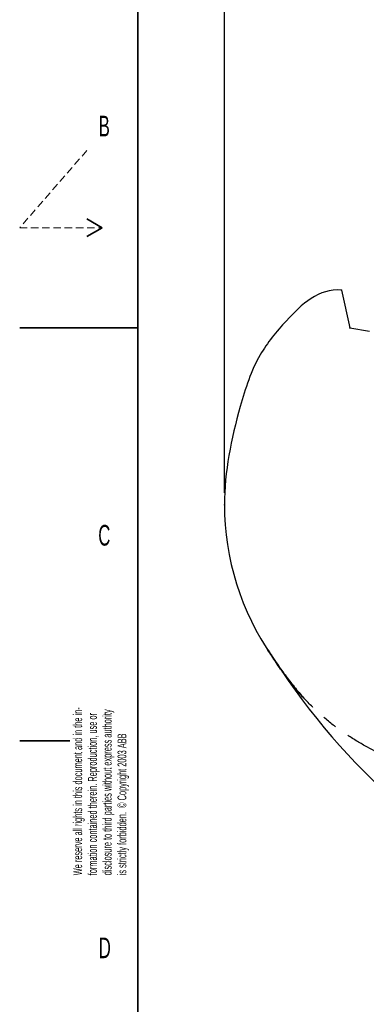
# Model space of a CAD drawing. Header units: millimetres. Extents: x 0 to 11920, y 0 to 8400.
# Tile 2 of 44: x 0 to 1175, y 3307 to 6645. Entities that reach past the tile are written whole.
import ezdxf

# ---------------------------------------------------------------- set-up
doc = ezdxf.new("R2010")
doc.units = ezdxf.units.MM
doc.header["$LTSCALE"] = 20
doc.header["$PDSIZE"] = -1
doc.linetypes.add('CENTERX2', pattern=[20.32, 12.7, -2.54, 2.54, -2.54])
doc.linetypes.add('HIDDEN', pattern=[1.905, 1.27, -0.635])
doc.layers.add('THICK_LINE', color=7, linetype='Continuous')
doc.styles.add('SLDTEXTSTYLE0', font='TXT', dxfattribs={"width": 0.605})
doc.dimstyles.new('SLDDIMSTYLE2', dxfattribs={"dimtxt": 70, "dimasz": 70, "dimexe": 0, "dimexo": 0.0625, "dimgap": 17.5, "dimtad": 1, "dimdec": 0, "dimrnd": 1e-09, "dimzin": 12, "dimdsep": 46, "dimtxsty": 'SLDTEXTSTYLE0', "dimsah": 1, "dimcen": 0.09, "dimadec": 0, "dimazin": 3, "dimtfac": 1, "dimtofl": 0, "dimtmove": 0, "dimatfit": 3, "dimfxl": 1, "dimfrac": 2, "dimtolj": 1, "dimtzin": 12, "dimarcsym": 0})

# ---------------------------------------------------------------- blocks, each defined once
blk = doc.blocks.new('SW_NOTE_0_2')
at = {"color": 0, "linetype": 'Continuous', "lineweight": 0, "char_height": 30, "attachment_point": 1, "rotation": 90, "style": 'SLDTEXTSTYLE0'}
for s, insert in [('We reserve all rights in this document and in the in-', (-38.7, 0)), ('disclosure to third parties without express authority', (61.3, 0)), ('formation contained therein. Reproduction, use or', (11.3, 0)), ('is strictly forbidden.  © Copyright 2003 ABB', (111.3, 0))]:
    blk.add_mtext(s, dxfattribs=dict(at, insert=insert))
blk = doc.blocks.new('_D_7')
at = {"layer": 'THICK_LINE'}
for p, q in [((693.9, 5040.5), (693.9, 6996.9)), ((2506, 6814.4), (2506, 6996.9)), ((693.9, 6966.9), (2506, 6966.9))]:
    blk.add_line(p, q, dxfattribs=at)
for points in [[(693.9, 6966.9), (763.9, 6956.9), (763.9, 6976.9)], [(2506, 6966.9), (2436, 6976.9), (2436, 6956.9)]]:
    blk.add_solid(points, dxfattribs=at)
at = {"layer": 'THICK_LINE', "insert": (1493, 7057.1), "char_height": 70, "attachment_point": 1, "style": 'SLDTEXTSTYLE0'}
blk.add_mtext('1812', dxfattribs=at)

msp = doc.modelspace()

# ---------------------------------------------------------------- linework, layer by layer
at = {"color": 7, "linetype": 'Continuous', "lineweight": 35}
for p, q in [((400, 200), (400, 8200)), ((228.0384758, 5970), (280, 5940)), ((280, 5940), (228.0384758, 5910)), ((0, 5600), (400, 5600)), ((170, 4200), (0, 4200))]:
    msp.add_line(p, q, dxfattribs=at)
at = {"color": 7, "linetype": 'HIDDEN', "lineweight": 18}
for p, q in [((228.0384758, 6202.1376871), (0, 5940)), ((0, 5940), (280, 5940))]:
    msp.add_line(p, q, dxfattribs=at)
at = {"layer": 'THICK_LINE'}
for p, q in [((1091.3369658, 5728.151983), (1119.5512681, 5600.9233661)), ((1119.5512681, 5600.9233661), (1185.4241656, 5589.5617937))]:
    msp.add_line(p, q, dxfattribs=at)
msp.add_arc((2855.9933594, 5764.4300053), 2373.9, 212, 335, dxfattribs=at)
at = {"layer": 'THICK_LINE', "linetype": 'CENTERX2'}
msp.add_arc((1884.9782893, 5157.6724477), 1228.88, 211.9623126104, 221.4312169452, dxfattribs=at)
at = {"layer": 'THICK_LINE'}
msp.add_open_spline([(1091.3369658, 5728.151983), (1013.7510683, 5735.6329204), (916.8899451, 5643.4724974), (799.6620878, 5502.4691495), (729.9828602, 5285.6718477), (657.2698508, 4934.6506753), (751.3261762, 4636.3946595), (853.883274, 4488.945211)], degree=3, knots=[0, 0, 0, 0, 0.1537195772, 0.2550151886, 0.3865215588, 0.6218612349, 1, 1, 1, 1], dxfattribs=at)
at = {"layer": 'THICK_LINE', "linetype": 'CENTERX2'}
msp.add_open_spline([(1732.5486078, 4054.6455855), (1617.0204878, 4012.6914136), (1438.7650076, 4057.3161341), (1229.0779073, 4148.9337619), (1081.8617839, 4232.3742555), (947.4139896, 4351.3795961), (874.1312291, 4455.3384833), (836.9959684, 4515.8560681)], degree=3, knots=[0, 0, 0, 0, 0.326883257, 0.4995124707, 0.6452027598, 0.8002595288, 1, 1, 1, 1], dxfattribs=at)
at = {"layer": 'THICK_LINE'}
for p in [(1091.3369658, 5728.151983), (1119.5512681, 5600.9233661), (693.8602954, 5000.4971267)]:
    msp.add_point(p, dxfattribs=at)

# ---------------------------------------------------------------- block references
at = {"color": 7, "linetype": 'Continuous', "lineweight": 0}
msp.add_blockref('SW_NOTE_0_2', (220.3772189, 3744.0361223), dxfattribs=at)

# ---------------------------------------------------------------- texts
at = {"color": 7, "linetype": 'Continuous', "lineweight": 0, "char_height": 70, "attachment_point": 1, "style": 'SLDTEXTSTYLE0'}
for s, insert in [('B', (267.7590158, 6319.6679692)), ('C', (266.4356672, 4932.0783344)), ('D', (268.1028618, 3532.9781253))]:
    msp.add_mtext(s, dxfattribs=dict(at, insert=insert))

# ---------------------------------------------------------------- dimensions: what is measured, and where the dimension line sits
at = {"layer": 'THICK_LINE'}
dim = msp.add_linear_dim(base=(2505.9933594, 6966.8847358), p1=(693.8602954, 5000.4971267), p2=(2505.9933594, 6774.3609198), dimstyle='SLDDIMSTYLE2', dxfattribs=at)
dim.commit()
dim.dimension.update_dxf_attribs({"geometry": '_D_7', "text_midpoint": (1599.9268274, 6966.8847358), "dimtype": 160})

doc.saveas('drawing.dxf')
